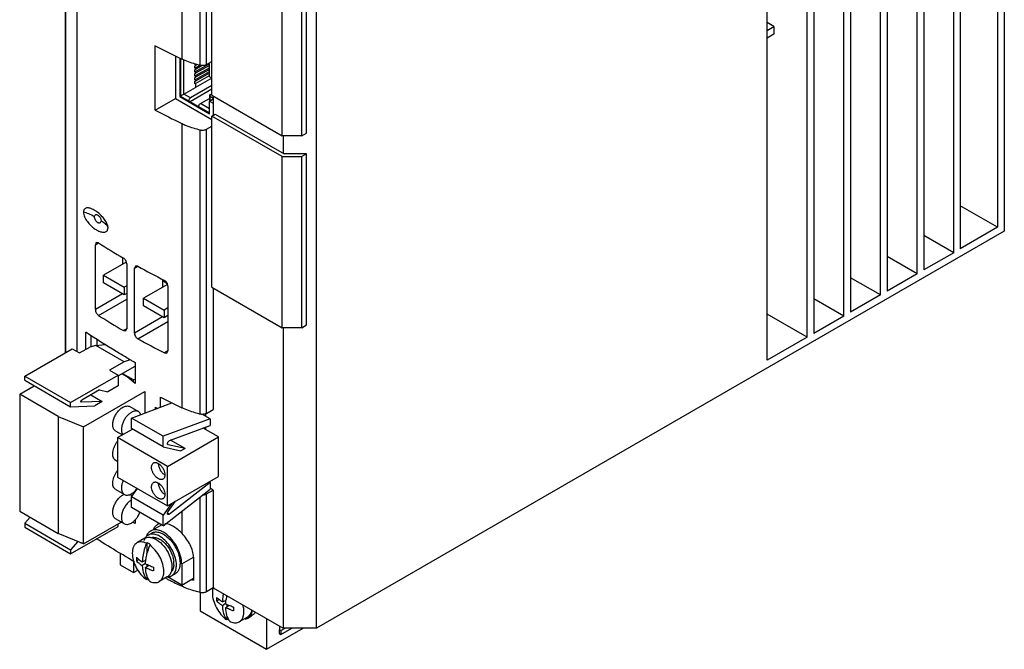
# Model space of a CAD drawing. Header units: millimetres. Extents: x 31 to 240, y 31 to 348.
# Tile 1 of 10: x 31 to 240, y 31 to 165. Entities that reach past the tile are written whole.
import ezdxf

# ---------------------------------------------------------------- set-up
doc = ezdxf.new("R2010")
doc.units = ezdxf.units.MM
doc.header["$LTSCALE"] = 24.648052
doc.layers.get('0').update_dxf_attribs({"linetype": 'CONTINUOUS'})
doc.layers.add('_1', color=7, linetype='CONTINUOUS')

msp = doc.modelspace()

# ---------------------------------------------------------------- linework, layer by layer
at = {"color": 7, "linetype": 'Continuous'}
for p, q in [((240.5, 307.4), (240.5, 119.6)), ((239.08, 304.95), (239.08, 120.42)), ((231.14, 300.36), (231.14, 115.84)), ((229.73, 115.02), (229.73, 299.55)), ((223.35, 295.87), (223.35, 111.34)), ((221.93, 110.52), (221.93, 295.05)), ((215.56, 291.37), (215.56, 106.84)), ((214.14, 106.02), (214.14, 290.55)), ((206.35, 101.52), (206.35, 286.05)), ((207.76, 286.87), (207.76, 102.34)), ((198.56, 97.02), (198.56, 281.55)), ((199.97, 282.37), (199.97, 97.84)), ((190.05, 92.11), (190.05, 276.64)), ((40.73, 93.73), (40.73, 247.37)), ((40.82, 93.78), (40.82, 247.19)), ((94.13, 35.1), (94.13, 222.89)), ((69.44, 154.88), (69.44, 200.69)), ((70.79, 155.04), (70.79, 200.85)), ((43.22, 93.98), (43.22, 198.97)), ((65.55, 156.21), (65.55, 186.09)), ((191.49, 163.16), (190.05, 163.99)), ((190.05, 162.33), (191.49, 163.16)), ((191.49, 161.53), (190.05, 160.7)), ((191.49, 163.16), (191.49, 161.53)), ((59.83, 145.36), (59.83, 159.08)), ((64.14, 156.89), (64.14, 147.83)), ((65.06, 156.44), (65.06, 148.25)), ((65.24, 156.36), (65.24, 148.35)), ((65.95, 148.76), (65.95, 156.04)), ((68.21, 155.21), (68.21, 155.1)), ((68.27, 155.13), (68.21, 155.1)), ((68.42, 153.55), (71.35, 155.19)), ((68.42, 155.15), (68.42, 154.88)), ((68.76, 155.06), (68.42, 154.88)), ((70.79, 155.04), (71.92, 155.69)), ((71.39, 155.13), (71.17, 155.26)), ((71.39, 152.44), (71.39, 155.13)), ((68.21, 154.75), (68.42, 154.88)), ((68.21, 154.75), (68.21, 154.26)), ((68.42, 154.39), (68.21, 154.26)), ((68.21, 153.92), (68.42, 154.04)), ((68.21, 153.92), (68.21, 153.43)), ((68.42, 153.55), (68.21, 153.43)), ((68.21, 153.09), (68.42, 153.21)), ((68.21, 153.09), (68.21, 152.6)), ((68.42, 154.39), (69.35, 154.91)), ((71.39, 154.87), (68.42, 153.21)), ((69.84, 154.84), (68.42, 154.04)), ((68.42, 154.39), (68.42, 154.04)), ((68.42, 152.72), (71.39, 154.38)), ((71.39, 154.03), (68.42, 152.38)), ((68.42, 153.55), (68.42, 153.21)), ((68.42, 151.89), (71.4, 153.55)), ((71.39, 153.2), (68.42, 151.55)), ((68.42, 152.72), (68.21, 152.6)), ((68.21, 152.26), (68.42, 152.38)), ((68.21, 152.26), (68.21, 151.77)), ((68.42, 151.89), (68.21, 151.77)), ((68.21, 151.42), (68.42, 151.55)), ((68.21, 151.42), (68.21, 150.93)), ((68.42, 151.06), (68.21, 150.93)), ((68.42, 152.72), (68.42, 152.38)), ((68.42, 151.06), (71.39, 152.71)), ((71.91, 152.14), (68.42, 150.19)), ((68.42, 151.89), (68.42, 151.55)), ((68.42, 151.06), (68.42, 150.19)), ((71.92, 152.13), (71.39, 152.44)), ((65.95, 148.76), (68.42, 150.19)), ((67.33, 147.97), (65.95, 148.76)), ((67.26, 147.19), (71.92, 149.88)), ((71.92, 150.62), (67.33, 147.97)), ((71.53, 148.64), (71.92, 148.86)), ((59.83, 145.36), (64.13, 147.85)), ((64.14, 147.83), (71.92, 143.34)), ((65.06, 148.25), (65.24, 148.35)), ((65.06, 148.25), (71.39, 144.6)), ((65.24, 148.35), (71.39, 144.8)), ((69.45, 146.74), (71.39, 147.86)), ((71.39, 145.62), (69.45, 146.74)), ((71.39, 148.44), (71.39, 147.29)), ((71.39, 147.29), (72.21, 147.76)), ((71.39, 144.6), (71.39, 147.29)), ((71.39, 147.29), (72.21, 146.82)), ((71.53, 147.37), (71.53, 148.23)), ((72.21, 147.84), (71.53, 148.23)), ((72.21, 148.35), (72.21, 144.26)), ((65.55, 81.99), (65.55, 142.49)), ((69.44, 80.66), (69.44, 141.16)), ((70.79, 141.32), (71.92, 141.98)), ((70.79, 80.82), (70.79, 141.32)), ((87.05, 139.89), (87.05, 136.18)), ((239.08, 120.42), (231.14, 125)), ((48.34, 121.83), (48.12, 121.36)), ((240.5, 119.6), (94.13, 35.1)), ((239.08, 120.42), (231.14, 115.84)), ((229.73, 115.02), (223.35, 118.7)), ((47.31, 117.17), (47.12, 116.71)), ((47.12, 116.71), (47.79, 117.1)), ((47.12, 102.92), (47.12, 116.71)), ((47.79, 117.1), (47.31, 117.17)), ((52.94, 112.56), (52.94, 113.96)), ((221.93, 110.52), (215.56, 114.2)), ((229.73, 115.02), (223.35, 111.34)), ((53.68, 112.99), (48.87, 110.21)), ((53.79, 112.64), (53.79, 98.84)), ((55.63, 112.17), (55.42, 111.71)), ((55.42, 111.71), (56.14, 112.13)), ((55.42, 97.91), (55.42, 111.71)), ((56.14, 112.13), (55.63, 112.17)), ((48.87, 110.21), (53.25, 107.68)), ((48.87, 108.58), (48.87, 110.21)), ((61.42, 109.09), (61.62, 109.21)), ((61.42, 109.09), (62.35, 108.55)), ((61.42, 109.09), (61.42, 107.66)), ((214.14, 106.02), (207.76, 109.7)), ((221.93, 110.52), (215.56, 106.84)), ((53.25, 106.05), (48.87, 108.58)), ((53.79, 107.99), (53.25, 107.68)), ((53.25, 107.68), (53.25, 106.05)), ((62.45, 108.26), (57.36, 105.32)), ((62.56, 107.91), (62.56, 94.11)), ((72.21, 107.52), (72.21, 81.64)), ((52.9, 106.25), (47.12, 102.92)), ((47.79, 101.67), (53.79, 105.13)), ((53.79, 106.36), (53.25, 106.05)), ((57.36, 105.32), (61.74, 102.78)), ((57.36, 103.68), (57.36, 105.32)), ((206.35, 101.52), (199.97, 105.2)), ((214.14, 106.02), (207.76, 102.34)), ((61.74, 101.15), (57.36, 103.68)), ((62.56, 103.26), (61.74, 102.78)), ((61.74, 102.78), (61.74, 101.15)), ((61.39, 101.36), (55.42, 97.91)), ((62.56, 101.62), (61.74, 101.15)), ((198.56, 97.02), (190.05, 101.93)), ((206.35, 101.52), (199.97, 97.84)), ((53.79, 98.84), (53.08, 98.44)), ((53.58, 98.39), (53.79, 98.84)), ((56.14, 96.69), (62.56, 100.4)), ((87.05, 99.06), (87.05, 35.1)), ((45.07, 94.44), (45.07, 98.1)), ((46.15, 97.39), (46.15, 95)), ((47.46, 96.54), (47.46, 95.28)), ((53.08, 98.44), (53.58, 98.39)), ((198.56, 97.02), (190.05, 92.11)), ((48.87, 95.65), (48.87, 95.44)), ((62.56, 94.11), (61.81, 93.68)), ((61.81, 93.68), (62.34, 93.65)), ((62.34, 93.65), (62.56, 94.11)), ((55.57, 91.67), (55.57, 87.21)), ((52.87, 89.31), (55.15, 88)), ((55.15, 88), (55.57, 88.09)), ((55.15, 88), (55.15, 87.56)), ((60.94, 82.11), (60.94, 84.28)), ((59.9, 81.72), (59.9, 82.13)), ((70.65, 80.18), (70.65, 80.77)), ((70.79, 80.82), (72.21, 81.64)), ((70.65, 77.34), (70.65, 77.93)), ((69.44, 42.69), (69.44, 63.08)), ((70.79, 63.67), (72.21, 64.49)), ((70.79, 42.85), (70.79, 63.67)), ((72.21, 64.49), (71.53, 64.88)), ((72.21, 64.49), (72.21, 43.67)), ((65.55, 55.24), (65.55, 60.04)), ((55.57, 58.17), (55.57, 57.37)), ((58.85, 55.78), (61.18, 57.13)), ((58.32, 54.9), (59.1, 55.35)), ((57.67, 54.23), (55.95, 53.24)), ((57.97, 53.19), (58.13, 53.28)), ((58.13, 50.99), (58.13, 53.28)), ((58.84, 52.87), (58.68, 52.78)), ((52.41, 51.04), (52.41, 48.57)), ((52.41, 48.57), (55.23, 46.94)), ((55.23, 49.41), (55.23, 46.94)), ((55.87, 49.43), (56.39, 49.73)), ((57.09, 49.23), (57.88, 49.59)), ((57.76, 48.88), (57.09, 48.42)), ((57.8, 48.01), (58.49, 48.49)), ((58.13, 48.24), (58.13, 48.66)), ((58.25, 48.6), (58.25, 48.32)), ((65.49, 48.77), (68, 50.22)), ((65.49, 48.77), (65.49, 44.28)), ((68, 50.22), (68, 45.33)), ((55.23, 46.94), (56.15, 47.46)), ((58.13, 45.57), (58.13, 46.23)), ((63.32, 46.24), (64.1, 46.69)), ((58.13, 45.57), (57.97, 45.48)), ((62.42, 46.01), (60.7, 45.02)), ((62.24, 45.66), (62.01, 45.77)), ((62.24, 45.65), (62.01, 45.77)), ((65.49, 44.28), (62.44, 46.04)), ((65.55, 44.02), (65.39, 44.1)), ((65.55, 44.02), (65.39, 44.09)), ((65.49, 44.28), (68, 45.73)), ((65.55, 44.02), (65.55, 44.28)), ((69.38, 42.69), (69.38, 38.77)), ((72.21, 43.67), (70.79, 42.85)), ((72.21, 43.67), (87.05, 35.1)), ((72.91, 40.89), (73.44, 41.2)), ((74.13, 40.7), (74.92, 41.06)), ((74.8, 40.35), (74.13, 39.89)), ((74.84, 39.48), (75.53, 39.96)), ((75.17, 39.71), (75.17, 40.12)), ((75.29, 39.79), (75.29, 40.07)), ((69.38, 38.77), (83.52, 30.61)), ((79.58, 37.26), (80.36, 37.71)), ((75.17, 37.04), (75.01, 36.94)), ((75.17, 37.04), (75.17, 37.69)), ((79.46, 37.47), (77.74, 36.48)), ((83.52, 37.14), (83.52, 30.61)), ((83.52, 30.61), (91.3, 35.1)), ((86.35, 34.77), (86.32, 34.75)), ((86.32, 34.75), (86.6, 34.6)), ((86.32, 33.94), (86.32, 34.75)), ((86.32, 33.94), (86.6, 33.78)), ((86.35, 34.77), (86.35, 35.5)), ((86.35, 33.79), (86.35, 33.95)), ((86.46, 33.86), (86.35, 33.79)), ((86.6, 34.6), (87.47, 35.1)), ((86.6, 33.78), (88.88, 35.1)), ((86.6, 34.6), (86.6, 33.78)), ((94.13, 35.1), (87.05, 35.1))]:
    msp.add_line(p, q, dxfattribs=at)
for centre, radius, start, end in [((144.96, 321.34), 183.24, 242.3159, 244.3172), ((144.14, 305.99), 181.41, 242.3058, 244.3273), ((133.28, 251.16), 159, 237.4736, 239.7082), ((141.67, 265.99), 176.04, 240.9304, 243.0195), ((132.35, 234.2), 157.21, 237.4609, 239.7209), ((140.81, 248.93), 174.19, 240.9193, 243.0306), ((145.36, 247.94), 184.15, 242.7154, 244.3154), ((142.31, 239.28), 177.45, 242.3279, 242.4953), ((74.49, 102.45), 22.37, 256.7128, 256.957), ((60.13, 53.88), 2.32, 144.8891, 150.8323), ((59.76, 54.2), 1.83, 120.0025, 123.4073), ((59.93, 53.9), 1.67, 113.0806, 120.016), ((61.66, 55.03), 2.51, 144.3515, 150.9434), ((58.47, 52.85), 1.6, 113.5861, 119.9974), ((72.19, 47.55), 14.49, 158.809, 164.4437), ((56, 48.81), 4.96, 54.9987, 58.2592), ((71.29, 47.8), 13.55, 164.769, 165.4909), ((71.43, 47.76), 13.7, 164.4723, 164.7698), ((137.08, 194.41), 166.52, 240.0015, 240.6111), ((64.16, 49.8), 8.3, 177.3535, 179.9856), ((63.64, 49.8), 7.77, 179.9849, 182.735), ((60.11, 53.39), 5.81, 223.0612, 228.0998), ((63.12, 58.95), 11.44, 242.2783, 245.2662), ((59.18, 48.81), 4.65, 3.0216, 6.6653), ((60.13, 48.83), 3.69, 354.855, 0.0574), ((59.67, 48.83), 4.16, 0.0264, 3.0114), ((62.54, 57.55), 10.66, 250.039, 252.1242), ((62.64, 57.86), 10.99, 252.1164, 252.7095), ((62.69, 58.01), 11.14, 252.7096, 253.3513), ((69.81, 47.7), 10.32, 177.8647, 179.986), ((69.01, 47.7), 9.52, 179.9845, 182.224), ((61.53, 47.49), 1.73, 315.2668, 319.4239), ((62.46, 47.74), 1.72, 285.9774, 292.3742), ((62.48, 47.69), 1.67, 292.4018, 300.0129), ((61.92, 47.32), 3.95, 210.9957, 214.87), ((60.18, 48.36), 3.62, 245.5142, 248.1956), ((144.45, 208.17), 182.13, 243.1672, 243.3882), ((62.41, 48.02), 2.02, 272.3718, 277.9567), ((62.43, 47.86), 1.85, 277.9405, 285.9357), ((145.96, 211.22), 185.53, 243.391, 244.2609), ((73.9, 64.59), 20.15, 251.6308, 252.9848), ((86.54, 39.65), 11.72, 168.415, 172.4589), ((81.21, 41.27), 8.3, 177.3535, 179.9856), ((80.68, 41.27), 7.77, 179.9849, 182.735), ((77.23, 44.93), 5.91, 223.104, 228.057), ((80.25, 50.61), 11.65, 242.3048, 245.2396), ((79.58, 49.02), 10.66, 250.039, 252.1242), ((79.68, 49.33), 10.99, 252.1164, 252.7095), ((79.73, 49.47), 11.14, 252.7096, 253.3513), ((86.85, 39.17), 10.32, 177.8647, 179.986), ((86.05, 39.17), 9.52, 179.9845, 182.224), ((78.57, 38.95), 1.73, 315.2668, 319.4239), ((78.96, 38.79), 3.95, 210.9957, 214.87), ((77.22, 39.83), 3.62, 245.5142, 248.1956), ((78.75, 38.71), 1.67, 292.4018, 300.0129), ((78.75, 38.71), 1.67, 300.0242, 303.1977)]:
    msp.add_arc(centre, radius, start, end, dxfattribs=at)
for points, knots in [([(69.44, 154.88), (69.09, 154.96), (67.76, 155.3), (66.47, 155.77), (65.55, 156.21)], [0, 0, 0, 0, 0.259771, 1, 1, 1, 1]), ([(70.79, 155.04), (70.6, 154.93), (70.14, 154.81), (69.67, 154.83), (69.44, 154.88)], [0, 0, 0, 0, 0.480409, 1, 1, 1, 1]), ([(65.24, 148.35), (65.29, 148.38), (65.52, 148.51), (65.76, 148.65), (65.95, 148.76)], [0, 0, 0, 0, 0.195221, 1, 1, 1, 1]), ([(67.33, 147.97), (67.22, 147.91), (67.06, 147.71), (66.97, 147.47), (66.97, 147.35)], [0, 0, 0, 0, 0.499996, 1, 1, 1, 1]), ([(69.09, 146.13), (69.09, 146.25), (69.18, 146.49), (69.34, 146.68), (69.45, 146.74)], [0, 0, 0, 0, 0.5, 1, 1, 1, 1]), ([(71.53, 148.64), (71.49, 148.62), (71.42, 148.56), (71.39, 148.47), (71.39, 148.44)], [0, 0, 0, 0, 0.550041, 1, 1, 1, 1]), ([(71.39, 148.44), (71.39, 148.4), (71.42, 148.31), (71.49, 148.25), (71.53, 148.23)], [0, 0, 0, 0, 0.449959, 1, 1, 1, 1]), ([(65.55, 142.49), (65.85, 142.35), (67.1, 141.8), (68.42, 141.4), (69.44, 141.16)], [0, 0, 0, 0, 0.239825, 1, 1, 1, 1]), ([(69.44, 141.16), (69.67, 141.11), (70.14, 141.09), (70.6, 141.21), (70.79, 141.32)], [0, 0, 0, 0, 0.51959, 1, 1, 1, 1]), ([(46.46, 124.3), (46.26, 124.39), (45.95, 124.51), (45.53, 124.57), (45.24, 124.55), (44.98, 124.47), (44.75, 124.3), (44.6, 124.01), (44.58, 123.78), (44.58, 123.66)], [0, 0, 0, 0, 0.272365, 0.395578, 0.510297, 0.61885, 0.727997, 0.850614, 1, 1, 1, 1]), ([(46.95, 122.66), (46.54, 122.88), (45.77, 123.25), (44.96, 123.56), (44.58, 123.66)], [0, 0, 0, 0, 0.54012, 1, 1, 1, 1]), ([(44.58, 123.66), (44.58, 123.49), (44.63, 123.13), (44.89, 122.43), (45.38, 121.63), (45.99, 120.94), (46.5, 120.47), (47, 120.08), (47.62, 119.7), (48.28, 119.45), (48.78, 119.37), (49.13, 119.39), (49.45, 119.5), (49.61, 119.66), (49.67, 119.75)], [0, 0, 0, 0, 0.069942, 0.147034, 0.302428, 0.448637, 0.517427, 0.58324, 0.705661, 0.815179, 0.86488, 0.911199, 0.955105, 1, 1, 1, 1]), ([(47.58, 123.62), (47.49, 123.69), (47.13, 123.95), (46.75, 124.17), (46.46, 124.3)], [0, 0, 0, 0, 0.264798, 1, 1, 1, 1]), ([(48.91, 122.3), (48.81, 122.43), (48.41, 122.91), (47.94, 123.34), (47.58, 123.62)], [0, 0, 0, 0, 0.263335, 1, 1, 1, 1]), ([(46.95, 122.66), (46.95, 122.75), (46.97, 122.92), (47.07, 123.07), (47.14, 123.11)], [0, 0, 0, 0, 0.566243, 1, 1, 1, 1]), ([(47.63, 121.4), (47.41, 121.51), (47.17, 121.83), (46.99, 122.29), (46.95, 122.54), (46.95, 122.66)], [0, 0, 0, 0, 0.492251, 0.758789, 1, 1, 1, 1]), ([(47.14, 123.11), (47.18, 123.13), (47.3, 123.16), (47.49, 123.11), (47.69, 123), (47.96, 122.76), (48.23, 122.38), (48.34, 122.01), (48.34, 121.83)], [0, 0, 0, 0, 0.080287, 0.176336, 0.294157, 0.430838, 0.727585, 1, 1, 1, 1]), ([(48.34, 121.83), (48.44, 121.77), (48.79, 121.52), (49.13, 121.26), (49.35, 121.05)], [0, 0, 0, 0, 0.273677, 1, 1, 1, 1]), ([(49.79, 120.55), (49.73, 120.87), (49.48, 121.49), (49.11, 122.04), (48.91, 122.3)], [0, 0, 0, 0, 0.494418, 1, 1, 1, 1]), ([(48.12, 121.36), (48.05, 121.32), (47.87, 121.29), (47.71, 121.35), (47.63, 121.4)], [0, 0, 0, 0, 0.461991, 1, 1, 1, 1]), ([(49.35, 121.05), (49.45, 120.96), (49.61, 120.8), (49.75, 120.62), (49.79, 120.54)], [0, 0, 0, 0, 0.58364, 1, 1, 1, 1]), ([(49.67, 119.75), (49.69, 119.79), (49.78, 119.95), (49.81, 120.14), (49.81, 120.28)], [0, 0, 0, 0, 0.223892, 1, 1, 1, 1]), ([(49.81, 120.28), (49.81, 120.31), (49.81, 120.4), (49.8, 120.49), (49.79, 120.55)], [0, 0, 0, 0, 0.240592, 1, 1, 1, 1]), ([(53.79, 112.64), (53.79, 112.89), (53.62, 113.36), (53.29, 113.75), (53.08, 113.87)], [0, 0, 0, 0, 0.500212, 1, 1, 1, 1]), ([(62.56, 107.91), (62.56, 108.15), (62.38, 108.63), (62.02, 109), (61.81, 109.11)], [0, 0, 0, 0, 0.495836, 1, 1, 1, 1]), ([(47.12, 102.92), (47.12, 102.67), (47.27, 102.19), (47.59, 101.8), (47.79, 101.67)], [0, 0, 0, 0, 0.503528, 1, 1, 1, 1]), ([(53.82, 92.66), (53.07, 93.1), (50.1, 94.84), (47.2, 96.67), (45.07, 98.1)], [0, 0, 0, 0, 0.253574, 1, 1, 1, 1]), ([(55.42, 97.91), (55.42, 97.67), (55.59, 97.19), (55.93, 96.81), (56.14, 96.69)], [0, 0, 0, 0, 0.498989, 1, 1, 1, 1]), ([(53.82, 92.66), (53.97, 92.58), (54.33, 92.37), (54.91, 92.03), (55.35, 91.79), (55.57, 91.67)], [0, 0, 0, 0, 0.249887, 0.623688, 1, 1, 1, 1]), ([(69.35, 80.68), (69.01, 80.76), (67.71, 81.1), (66.45, 81.56), (65.55, 81.99)], [0, 0, 0, 0, 0.25963, 1, 1, 1, 1]), ([(70.79, 80.82), (70.6, 80.71), (70.14, 80.59), (69.67, 80.61), (69.44, 80.66)], [0, 0, 0, 0, 0.480409, 1, 1, 1, 1]), ([(69.93, 63.46), (70.01, 63.46), (70.31, 63.48), (70.6, 63.57), (70.79, 63.67)], [0, 0, 0, 0, 0.26731, 1, 1, 1, 1]), ([(60.3, 57.11), (60.23, 57.07), (59.97, 56.91), (59.75, 56.68), (59.62, 56.49)], [0, 0, 0, 0, 0.247667, 1, 1, 1, 1]), ([(60.87, 57.34), (60.82, 57.33), (60.62, 57.27), (60.43, 57.19), (60.3, 57.11)], [0, 0, 0, 0, 0.254148, 1, 1, 1, 1]), ([(65.55, 55.24), (65.02, 55.81), (63.92, 56.75), (62.56, 57.31), (61.9, 57.39)], [0, 0, 0, 0, 0.542056, 1, 1, 1, 1]), ([(58.32, 54.9), (58.27, 54.87), (58.05, 54.73), (57.87, 54.53), (57.76, 54.37)], [0, 0, 0, 0, 0.245642, 1, 1, 1, 1]), ([(58.1, 55.01), (58.09, 54.98), (58.02, 54.86), (57.97, 54.74), (57.93, 54.64)], [0, 0, 0, 0, 0.244439, 1, 1, 1, 1]), ([(58.76, 55.72), (58.71, 55.69), (58.51, 55.55), (58.34, 55.36), (58.23, 55.21)], [0, 0, 0, 0, 0.245403, 1, 1, 1, 1]), ([(61.63, 54.08), (61.35, 54.31), (60.8, 54.71), (59.91, 55.09), (59.05, 55.18), (58.54, 55.02), (58.32, 54.9)], [0, 0, 0, 0, 0.300887, 0.565321, 0.794206, 1, 1, 1, 1]), ([(61.6, 55.51), (61.36, 55.65), (60.88, 55.88), (60.14, 56.06), (59.45, 56.04), (59.03, 55.89), (58.85, 55.78)], [0, 0, 0, 0, 0.289702, 0.549088, 0.782216, 1, 1, 1, 1]), ([(59.12, 54.41), (59.38, 54.47), (59.96, 54.44), (60.49, 54.22), (60.76, 54.07)], [0, 0, 0, 0, 0.45939, 1, 1, 1, 1]), ([(59.28, 55.44), (59.54, 55.55), (60.18, 55.64), (61.16, 55.37), (62.16, 54.78), (63.12, 53.89), (63.95, 52.78), (64.6, 51.54), (65.02, 50.26), (65.13, 49.39), (65.13, 48.98)], [0, 0, 0, 0, 0.08797, 0.18973, 0.308875, 0.443193, 0.586959, 0.732714, 0.872662, 1, 1, 1, 1]), ([(65.49, 48.77), (65.49, 49.41), (65.25, 50.76), (64.41, 52.64), (63.2, 54.31), (62.15, 55.19), (61.6, 55.51)], [0, 0, 0, 0, 0.237241, 0.500001, 0.76276, 1, 1, 1, 1]), ([(68, 50.22), (68, 51.12), (67.55, 52.5), (66.53, 54.1), (65.89, 54.87), (65.55, 55.24)], [0, 0, 0, 0, 0.471877, 0.733899, 1, 1, 1, 1]), ([(53.82, 50.2), (53.27, 50.52), (51.1, 51.79), (48.95, 53.11), (47.37, 54.13)], [0, 0, 0, 0, 0.252577, 1, 1, 1, 1]), ([(55.95, 53.24), (55.79, 53.15), (55.5, 52.91), (55.19, 52.4), (55, 51.77), (54.97, 51.31), (54.97, 51.07)], [0, 0, 0, 0, 0.217733, 0.450852, 0.710396, 1, 1, 1, 1]), ([(57.97, 53.19), (57.63, 53.35), (57.09, 53.5), (56.39, 53.44), (56.09, 53.32), (55.95, 53.24)], [0, 0, 0, 0, 0.539271, 0.775704, 1, 1, 1, 1]), ([(57.97, 53.19), (57.84, 52.86), (57.4, 51.58), (57.14, 50.23), (57.09, 49.23)], [0, 0, 0, 0, 0.26391, 1, 1, 1, 1]), ([(57.58, 54.07), (57.57, 54.04), (57.51, 53.92), (57.46, 53.79), (57.43, 53.69)], [0, 0, 0, 0, 0.243538, 1, 1, 1, 1]), ([(57.76, 54.37), (57.74, 54.35), (57.68, 54.25), (57.62, 54.15), (57.58, 54.07)], [0, 0, 0, 0, 0.245057, 1, 1, 1, 1]), ([(57.83, 54.31), (57.89, 54.34), (58.15, 54.44), (58.44, 54.46), (58.65, 54.45)], [0, 0, 0, 0, 0.24162, 1, 1, 1, 1]), ([(58.61, 53.03), (58.57, 53.05), (58.41, 53.15), (58.25, 53.23), (58.13, 53.28)], [0, 0, 0, 0, 0.25684, 1, 1, 1, 1]), ([(58.65, 54.45), (58.68, 54.45), (58.79, 54.44), (58.91, 54.43), (58.99, 54.41)], [0, 0, 0, 0, 0.244471, 1, 1, 1, 1]), ([(61.69, 47.19), (61.69, 47.7), (61.51, 48.78), (60.87, 50.32), (59.93, 51.71), (59.12, 52.48), (58.68, 52.78)], [0, 0, 0, 0, 0.234412, 0.493846, 0.75659, 1, 1, 1, 1]), ([(58.99, 54.41), (59.56, 54.3), (60.73, 53.66), (62.11, 52.15), (63.1, 50.26), (63.4, 48.85), (63.4, 48.18)], [0, 0, 0, 0, 0.215322, 0.476512, 0.751073, 1, 1, 1, 1]), ([(60.76, 54.07), (60.8, 54.05), (60.98, 53.95), (61.15, 53.83), (61.28, 53.74)], [0, 0, 0, 0, 0.24243, 1, 1, 1, 1]), ([(61.28, 53.74), (61.61, 53.48), (62.24, 52.88), (62.99, 51.8), (63.54, 50.6), (63.75, 49.76), (63.8, 49.35)], [0, 0, 0, 0, 0.241863, 0.500402, 0.758648, 1, 1, 1, 1]), ([(64.36, 48.53), (64.36, 49.02), (64.2, 50.05), (63.63, 51.54), (62.78, 52.93), (62.03, 53.73), (61.63, 54.08)], [0, 0, 0, 0, 0.231571, 0.487424, 0.749984, 1, 1, 1, 1]), ([(54.97, 51.07), (54.97, 50.56), (55.15, 49.48), (55.78, 47.94), (56.73, 46.55), (57.54, 45.78), (57.97, 45.48)], [0, 0, 0, 0, 0.234412, 0.493846, 0.75659, 1, 1, 1, 1]), ([(57.88, 49.72), (57.9, 49.85), (57.97, 50.34), (58.07, 50.83), (58.17, 51.2)], [0, 0, 0, 0, 0.244226, 1, 1, 1, 1]), ([(55.87, 50.18), (55.96, 50.1), (56.34, 49.75), (56.76, 49.44), (57.09, 49.23)], [0, 0, 0, 0, 0.236619, 1, 1, 1, 1]), ([(56.24, 49.07), (56.3, 49.01), (56.57, 48.78), (56.86, 48.57), (57.09, 48.42)], [0, 0, 0, 0, 0.243658, 1, 1, 1, 1]), ([(57.09, 48.42), (57.1, 48.32), (57.12, 47.95), (57.17, 47.57), (57.23, 47.3)], [0, 0, 0, 0, 0.258042, 1, 1, 1, 1]), ([(57.8, 48.82), (57.8, 48.9), (57.82, 49.2), (57.85, 49.5), (57.88, 49.72)], [0, 0, 0, 0, 0.245251, 1, 1, 1, 1]), ([(58.33, 48.56), (58.43, 48.52), (58.81, 48.35), (59.2, 48.19), (59.5, 48.09)], [0, 0, 0, 0, 0.244395, 1, 1, 1, 1]), ([(63.4, 48.18), (63.4, 48.05), (63.38, 47.55), (63.26, 47.06), (63.09, 46.74)], [0, 0, 0, 0, 0.273425, 1, 1, 1, 1]), ([(63.81, 48.5), (63.81, 48.46), (63.79, 48.29), (63.76, 48.12), (63.72, 48)], [0, 0, 0, 0, 0.258483, 1, 1, 1, 1]), ([(65.13, 48.98), (65.13, 48.72), (65.1, 48.24), (64.9, 47.58), (64.57, 47.04), (64.26, 46.78), (64.1, 46.69)], [0, 0, 0, 0, 0.289641, 0.549111, 0.782236, 1, 1, 1, 1]), ([(64.21, 47.45), (64.24, 47.53), (64.32, 47.89), (64.36, 48.25), (64.36, 48.53)], [0, 0, 0, 0, 0.235669, 1, 1, 1, 1]), ([(57.23, 47.3), (57.26, 47.13), (57.42, 46.49), (57.7, 45.87), (57.97, 45.48)], [0, 0, 0, 0, 0.267369, 1, 1, 1, 1]), ([(58.23, 45.9), (58.17, 46.06), (57.93, 46.74), (57.82, 47.46), (57.8, 48.01)], [0, 0, 0, 0, 0.233923, 1, 1, 1, 1]), ([(57.8, 48.01), (57.89, 47.97), (58.25, 47.79), (58.62, 47.64), (58.9, 47.53)], [0, 0, 0, 0, 0.244504, 1, 1, 1, 1]), ([(60.7, 45.02), (60.86, 45.11), (61.15, 45.35), (61.46, 45.86), (61.65, 46.49), (61.69, 46.95), (61.69, 47.19)], [0, 0, 0, 0, 0.217733, 0.450852, 0.710396, 1, 1, 1, 1]), ([(63.09, 46.74), (63.08, 46.7), (63, 46.57), (62.92, 46.45), (62.84, 46.36)], [0, 0, 0, 0, 0.257063, 1, 1, 1, 1]), ([(63.72, 48), (63.7, 47.91), (63.6, 47.59), (63.42, 47.29), (63.25, 47.12)], [0, 0, 0, 0, 0.269909, 1, 1, 1, 1]), ([(63.32, 46.24), (63.53, 46.36), (63.92, 46.72), (64.13, 47.2), (64.21, 47.45)], [0, 0, 0, 0, 0.474307, 1, 1, 1, 1]), ([(58.13, 45.57), (58.17, 45.55), (58.3, 45.45), (58.44, 45.37), (58.55, 45.31)], [0, 0, 0, 0, 0.255539, 1, 1, 1, 1]), ([(58.53, 45.29), (58.51, 45.34), (58.39, 45.54), (58.3, 45.74), (58.23, 45.9)], [0, 0, 0, 0, 0.244615, 1, 1, 1, 1]), ([(58.84, 45), (59.15, 44.87), (59.65, 44.75), (60.3, 44.83), (60.58, 44.94), (60.7, 45.02)], [0, 0, 0, 0, 0.535529, 0.773122, 1, 1, 1, 1]), ([(69.44, 42.69), (69.09, 42.77), (67.76, 43.12), (66.47, 43.59), (65.55, 44.02)], [0, 0, 0, 0, 0.259771, 1, 1, 1, 1]), ([(70.79, 42.85), (70.6, 42.74), (70.14, 42.62), (69.67, 42.64), (69.44, 42.69)], [0, 0, 0, 0, 0.480409, 1, 1, 1, 1]), ([(72.22, 43.76), (72.18, 43.67), (72.05, 43.28), (72.01, 42.85), (72.01, 42.54)], [0, 0, 0, 0, 0.23218, 1, 1, 1, 1]), ([(72.01, 42.54), (72.01, 42.02), (72.19, 40.95), (72.82, 39.41), (73.77, 38.02), (74.58, 37.25), (75.01, 36.94)], [0, 0, 0, 0, 0.234412, 0.493846, 0.75659, 1, 1, 1, 1]), ([(74.35, 42.42), (74.32, 42.27), (74.22, 41.7), (74.15, 41.13), (74.13, 40.7)], [0, 0, 0, 0, 0.258, 1, 1, 1, 1]), ([(74.13, 40.7), (74.02, 40.77), (73.59, 41.06), (73.19, 41.38), (72.91, 41.65)], [0, 0, 0, 0, 0.263619, 1, 1, 1, 1]), ([(74.13, 39.89), (74.06, 39.94), (73.76, 40.14), (73.48, 40.36), (73.28, 40.54)], [0, 0, 0, 0, 0.256566, 1, 1, 1, 1]), ([(74.13, 39.89), (74.14, 39.79), (74.16, 39.41), (74.21, 39.04), (74.27, 38.77)], [0, 0, 0, 0, 0.258042, 1, 1, 1, 1]), ([(74.84, 40.29), (74.84, 40.36), (74.86, 40.67), (74.89, 40.97), (74.92, 41.19)], [0, 0, 0, 0, 0.245251, 1, 1, 1, 1]), ([(76.54, 39.56), (76.44, 39.59), (76.04, 39.74), (75.66, 39.9), (75.38, 40.03)], [0, 0, 0, 0, 0.255456, 1, 1, 1, 1]), ([(78.73, 38.66), (78.73, 38.77), (78.71, 39.25), (78.62, 39.72), (78.53, 40.08)], [0, 0, 0, 0, 0.236414, 1, 1, 1, 1]), ([(74.27, 38.77), (74.3, 38.59), (74.46, 37.95), (74.74, 37.34), (75.01, 36.94)], [0, 0, 0, 0, 0.267369, 1, 1, 1, 1]), ([(75.27, 37.37), (75.21, 37.52), (74.97, 38.2), (74.87, 38.93), (74.84, 39.48)], [0, 0, 0, 0, 0.233923, 1, 1, 1, 1]), ([(75.94, 39), (75.85, 39.03), (75.47, 39.18), (75.11, 39.34), (74.84, 39.48)], [0, 0, 0, 0, 0.255514, 1, 1, 1, 1]), ([(77.74, 36.48), (77.9, 36.57), (78.19, 36.82), (78.5, 37.33), (78.69, 37.96), (78.73, 38.42), (78.73, 38.66)], [0, 0, 0, 0, 0.217733, 0.450852, 0.710396, 1, 1, 1, 1]), ([(79.66, 37.31), (79.9, 37.46), (80.32, 37.93), (80.5, 38.52), (80.56, 38.84)], [0, 0, 0, 0, 0.465659, 1, 1, 1, 1]), ([(80.38, 38.92), (80.36, 38.81), (80.26, 38.42), (80.07, 38.05), (79.88, 37.83)], [0, 0, 0, 0, 0.27169, 1, 1, 1, 1]), ([(81.09, 38.5), (81, 38.33), (80.8, 38.03), (80.51, 37.79), (80.36, 37.71)], [0, 0, 0, 0, 0.514776, 1, 1, 1, 1]), ([(75.17, 37.04), (75.21, 37.01), (75.34, 36.92), (75.48, 36.83), (75.59, 36.78)], [0, 0, 0, 0, 0.255539, 1, 1, 1, 1]), ([(75.58, 36.76), (75.55, 36.81), (75.43, 37), (75.34, 37.21), (75.27, 37.37)], [0, 0, 0, 0, 0.244615, 1, 1, 1, 1]), ([(75.88, 36.47), (76.2, 36.34), (76.69, 36.22), (77.34, 36.3), (77.62, 36.41), (77.74, 36.48)], [0, 0, 0, 0, 0.535529, 0.773122, 1, 1, 1, 1])]:
    msp.add_open_spline(points, degree=3, knots=knots, dxfattribs=at)
for points in [[(55.57, 57.37), (55.39, 57.47), (55.22, 57.57), (55.04, 57.67)], [(62.76, 46.27), (62.66, 46.17), (62.54, 46.08), (62.42, 46.01)], [(79.8, 37.74), (79.7, 37.64), (79.58, 37.55), (79.46, 37.47)], [(79.01, 37.05), (79.14, 37.07), (79.27, 37.11), (79.38, 37.16)]]:
    msp.add_open_spline(points, degree=3, dxfattribs=at)
at = {"layer": '_1', "color": 7, "linetype": 'Continuous'}
for p, q in [((71.92, 148.51), (71.92, 184.92)), ((86.85, 139.89), (86.85, 176.31)), ((91.07, 139.89), (91.07, 176.31)), ((92.07, 140.47), (92.07, 176.88)), ((71.92, 148.51), (86.85, 139.89)), ((71.92, 144.1), (72.63, 144.51)), ((71.92, 107.68), (71.92, 144.1)), ((86.85, 135.48), (71.92, 144.1)), ((72.63, 144.51), (87.27, 136.06)), ((91.07, 139.89), (92.07, 140.47)), ((91.07, 139.89), (86.85, 139.89)), ((86.85, 135.48), (91.07, 135.48)), ((86.85, 99.06), (86.85, 135.48)), ((92.07, 136.06), (87.27, 136.06)), ((92.07, 136.06), (91.07, 135.48)), ((91.07, 99.06), (91.07, 135.48)), ((92.07, 99.64), (92.07, 136.06)), ((71.92, 107.68), (86.85, 99.06)), ((91.07, 99.06), (86.85, 99.06)), ((91.07, 99.06), (92.07, 99.64)), ((32.08, 88.74), (42.19, 94.57)), ((42.19, 94.57), (43.74, 93.68)), ((43.74, 93.68), (45.94, 94.94)), ((47.19, 95.28), (45.94, 94.94)), ((47.19, 95.28), (49.15, 95.47)), ((53.22, 91.8), (47.19, 95.28)), ((54.53, 92.25), (53.22, 91.8)), ((53.22, 91.8), (50.11, 90)), ((51.95, 88.78), (55.57, 90.87)), ((32.08, 88.74), (41.84, 83.1)), ((32.08, 87.88), (32.08, 88.74)), ((41.84, 83.1), (51.95, 88.94)), ((50.11, 90), (51.95, 88.94)), ((51.95, 88.94), (51.95, 86.65)), ((53.86, 88.61), (52.76, 89.25)), ((55.57, 87.21), (53.86, 88.61)), ((31.02, 84.9), (34.13, 86.69)), ((32.08, 87.88), (41.84, 82.24)), ((51.95, 86.65), (49.76, 85.39)), ((39.22, 80.16), (31.02, 84.9)), ((31.02, 84.9), (31.02, 60)), ((47.99, 85.8), (44.23, 83.62)), ((44.61, 77.97), (57.65, 85.5)), ((46.18, 84.75), (48.58, 83.36)), ((47.99, 85.8), (49.76, 85.39)), ((57.65, 85.5), (57.65, 80.88)), ((41.84, 82.24), (41.84, 83.1)), ((41.84, 82.24), (46.99, 82.45)), ((44.15, 83.19), (44.07, 83.24)), ((44.15, 83.19), (44.1, 83.2)), ((48.58, 83.36), (44.15, 83.19)), ((48.58, 83.36), (46.99, 82.45)), ((54.44, 82.25), (56.28, 81.19)), ((54.83, 79.82), (63.42, 83.03)), ((39.22, 80.16), (44.61, 77.97)), ((39.22, 80.16), (39.22, 55.26)), ((61.55, 75.94), (54.83, 79.82)), ((54.83, 77.57), (54.83, 79.82)), ((71.53, 79.67), (61.55, 75.94)), ((71.53, 79.67), (69.9, 80.61)), ((71.53, 79.67), (71.53, 78.26)), ((44.61, 53.07), (44.61, 77.97)), ((61.55, 73.69), (54.83, 77.57)), ((62.88, 75.03), (71.53, 78.26)), ((73.32, 75.8), (70.03, 77.7)), ((51.44, 77.06), (52.86, 76.23)), ((51.86, 75.66), (55, 77.47)), ((62.47, 69.53), (51.86, 75.66)), ((51.86, 75.66), (51.86, 67.25)), ((61.55, 73.69), (61.55, 75.94)), ((62.47, 69.53), (73.32, 75.8)), ((73.32, 67.39), (73.32, 75.8)), ((61.55, 73.69), (65.33, 72.82)), ((62.62, 74.14), (62.55, 74.18)), ((62.62, 74.14), (62.57, 74.16)), ((66.19, 73.32), (62.62, 74.14)), ((66.19, 73.32), (63.09, 75.11)), ((66.19, 73.32), (65.33, 72.82)), ((51.44, 70.84), (51.86, 70.59)), ((62.47, 61.12), (62.47, 69.53)), ((51.86, 67.25), (62.47, 61.12)), ((62.47, 61.12), (73.32, 67.39)), ((71.53, 66.12), (62.88, 59.37)), ((71.33, 66.24), (71.53, 66.12)), ((71.53, 66.12), (71.53, 64.71)), ((51.44, 64.62), (53.28, 63.55)), ((54.48, 63.57), (54.99, 63.27)), ((54.83, 63.05), (56.1, 64.8)), ((61.55, 59.17), (54.83, 63.05)), ((54.83, 60.8), (54.83, 63.05)), ((61.55, 56.92), (71.53, 64.71)), ((61.55, 56.92), (54.83, 60.8)), ((63.31, 61.61), (61.55, 59.17)), ((62.62, 59.95), (64.17, 62.11)), ((31.02, 60), (39.22, 55.26)), ((32.08, 57.42), (33.23, 58.71)), ((61.55, 56.92), (61.55, 59.17)), ((62.88, 59.37), (62.48, 59.6)), ((32.08, 57.42), (41.84, 51.79)), ((32.08, 57.42), (32.08, 56.57)), ((32.08, 56.57), (41.84, 50.93)), ((41.84, 50.93), (51.95, 56.77)), ((44.61, 53.07), (52.64, 57.7)), ((51.44, 58.39), (53.28, 57.33)), ((51.95, 56.77), (51.95, 57.3)), ((44.61, 53.07), (39.22, 55.26)), ((43.42, 53.55), (41.84, 51.79)), ((44.23, 53.17), (44.05, 53.27)), ((44.1, 53.16), (44.05, 53.27)), ((44.23, 53.17), (44.1, 53.16)), ((44.28, 53.2), (44.23, 53.17)), ((41.84, 51.79), (41.84, 50.93))]:
    msp.add_line(p, q, dxfattribs=at)
for centre, radius, start, end in [((62.37, 70.18), 1.88, 180.0002, 180.2711), ((62.37, 66.03), 1.88, 180.0002, 180.2711), ((56.16, 59.99), 2.76, 118.6715, 120.0038)]:
    msp.add_arc(centre, radius, start, end, dxfattribs=at)
for points, knots in [([(44.05, 83.32), (44.05, 83.35), (44.06, 83.41), (44.1, 83.49), (44.15, 83.57), (44.2, 83.61), (44.23, 83.62)], [0, 0, 0, 0, 0.237245, 0.500002, 0.762758, 1, 1, 1, 1]), ([(44.1, 83.2), (44.08, 83.21), (44.05, 83.25), (44.05, 83.29), (44.05, 83.32)], [0, 0, 0, 0, 0.449229, 1, 1, 1, 1]), ([(51.44, 77.06), (51.36, 77.1), (51.22, 77.21), (51.05, 77.42), (50.93, 77.68), (50.82, 78.1), (50.8, 78.71), (50.96, 79.49), (51.28, 80.28), (51.73, 81.02), (52.28, 81.65), (52.72, 81.98), (52.94, 82.11)], [0, 0, 0, 0, 0.042859, 0.087488, 0.135322, 0.187288, 0.304552, 0.438222, 0.582568, 0.729722, 0.87131, 1, 1, 1, 1]), ([(52.94, 82.11), (53.07, 82.18), (53.33, 82.31), (53.73, 82.4), (54.11, 82.39), (54.34, 82.31), (54.44, 82.25)], [0, 0, 0, 0, 0.28979, 0.549057, 0.78223, 1, 1, 1, 1]), ([(54.78, 81.04), (54.58, 80.93), (54.19, 80.64), (53.68, 80.1), (53.25, 79.46), (52.92, 78.76), (52.7, 78.05), (52.64, 77.46), (52.67, 77.04), (52.74, 76.67), (52.85, 76.42), (52.96, 76.29)], [0, 0, 0, 0, 0.123541, 0.258819, 0.400372, 0.541773, 0.676623, 0.799505, 0.855413, 0.907356, 1, 1, 1, 1]), ([(56.28, 81.19), (56.18, 81.25), (55.95, 81.33), (55.57, 81.34), (55.17, 81.25), (54.91, 81.12), (54.78, 81.04)], [0, 0, 0, 0, 0.21777, 0.450942, 0.710211, 1, 1, 1, 1]), ([(56.77, 80.57), (56.72, 80.7), (56.59, 80.95), (56.39, 81.13), (56.28, 81.19)], [0, 0, 0, 0, 0.521032, 1, 1, 1, 1]), ([(51.44, 70.84), (51.38, 70.87), (51.27, 70.95), (51.08, 71.15), (50.9, 71.49), (50.81, 71.98), (50.82, 72.54), (50.93, 73.14), (51.15, 73.75), (51.45, 74.35), (51.71, 74.73), (51.85, 74.9)], [0, 0, 0, 0, 0.043732, 0.088558, 0.184819, 0.29415, 0.417795, 0.554162, 0.699787, 0.850093, 1, 1, 1, 1]), ([(62.47, 74.39), (62.47, 74.45), (62.5, 74.59), (62.59, 74.78), (62.72, 74.94), (62.83, 75.01), (62.88, 75.03)], [0, 0, 0, 0, 0.243138, 0.512101, 0.774324, 1, 1, 1, 1]), ([(62.57, 74.16), (62.56, 74.17), (62.52, 74.2), (62.49, 74.25), (62.47, 74.32), (62.47, 74.36), (62.47, 74.39)], [0, 0, 0, 0, 0.217846, 0.450955, 0.710271, 1, 1, 1, 1]), ([(59.07, 69.36), (59.07, 69.46), (59.09, 69.66), (59.17, 69.92), (59.3, 70.13), (59.42, 70.24), (59.49, 70.28)], [0, 0, 0, 0, 0.28979, 0.549058, 0.78223, 1, 1, 1, 1]), ([(61.49, 66.81), (61.44, 66.78), (61.33, 66.74), (61.15, 66.71), (60.96, 66.73), (60.68, 66.8), (60.32, 67), (59.92, 67.35), (59.58, 67.79), (59.3, 68.3), (59.12, 68.83), (59.07, 69.19), (59.07, 69.36)], [0, 0, 0, 0, 0.042859, 0.087489, 0.135323, 0.187289, 0.304552, 0.438222, 0.582567, 0.729721, 0.871309, 1, 1, 1, 1]), ([(59.49, 70.28), (59.54, 70.31), (59.65, 70.35), (59.83, 70.38), (60.02, 70.36), (60.3, 70.29), (60.66, 70.09), (61.05, 69.74), (61.4, 69.29), (61.68, 68.79), (61.85, 68.26), (61.9, 67.9), (61.9, 67.73)], [0, 0, 0, 0, 0.042859, 0.087489, 0.135323, 0.187289, 0.304552, 0.438222, 0.582567, 0.729721, 0.871309, 1, 1, 1, 1]), ([(60.49, 70.17), (60.49, 70.06), (60.51, 69.83), (60.62, 69.35), (60.88, 68.77), (61.26, 68.25), (61.61, 67.92), (61.81, 67.78), (61.9, 67.73)], [0, 0, 0, 0, 0.114462, 0.237861, 0.500309, 0.762593, 0.885791, 1, 1, 1, 1]), ([(51.44, 64.62), (51.38, 64.65), (51.27, 64.73), (51.08, 64.93), (50.9, 65.27), (50.81, 65.76), (50.82, 66.32), (50.93, 66.92), (51.15, 67.53), (51.45, 68.13), (51.71, 68.51), (51.85, 68.68)], [0, 0, 0, 0, 0.043732, 0.088558, 0.184819, 0.29415, 0.417795, 0.554162, 0.699787, 0.850093, 1, 1, 1, 1]), ([(61.9, 67.73), (61.9, 67.63), (61.89, 67.43), (61.81, 67.17), (61.68, 66.95), (61.55, 66.85), (61.49, 66.81)], [0, 0, 0, 0, 0.28979, 0.549058, 0.78223, 1, 1, 1, 1]), ([(53.04, 66.56), (52.9, 66.25), (52.74, 65.79), (52.65, 65.16), (52.65, 64.73), (52.71, 64.34), (52.84, 64.01), (53.02, 63.74), (53.19, 63.6), (53.28, 63.55)], [0, 0, 0, 0, 0.307296, 0.449236, 0.580402, 0.69982, 0.807853, 0.906589, 1, 1, 1, 1]), ([(59.07, 65.21), (59.07, 65.31), (59.09, 65.51), (59.17, 65.77), (59.3, 65.99), (59.42, 66.09), (59.49, 66.13)], [0, 0, 0, 0, 0.28979, 0.549058, 0.78223, 1, 1, 1, 1]), ([(61.49, 62.66), (61.44, 62.64), (61.33, 62.59), (61.15, 62.56), (60.96, 62.58), (60.68, 62.65), (60.32, 62.85), (59.92, 63.2), (59.58, 63.65), (59.3, 64.16), (59.12, 64.68), (59.07, 65.04), (59.07, 65.21)], [0, 0, 0, 0, 0.042859, 0.087489, 0.135323, 0.187289, 0.304552, 0.438222, 0.582567, 0.729721, 0.871309, 1, 1, 1, 1]), ([(59.49, 66.13), (59.54, 66.16), (59.65, 66.2), (59.83, 66.23), (60.02, 66.21), (60.3, 66.14), (60.66, 65.94), (61.05, 65.59), (61.4, 65.15), (61.68, 64.64), (61.85, 64.11), (61.9, 63.75), (61.9, 63.58)], [0, 0, 0, 0, 0.042859, 0.087489, 0.135323, 0.187289, 0.304552, 0.438222, 0.582567, 0.729721, 0.871309, 1, 1, 1, 1]), ([(60.49, 66.02), (60.49, 65.91), (60.51, 65.68), (60.62, 65.2), (60.88, 64.62), (61.26, 64.1), (61.61, 63.77), (61.81, 63.64), (61.9, 63.58)], [0, 0, 0, 0, 0.114462, 0.237861, 0.500309, 0.762593, 0.885791, 1, 1, 1, 1]), ([(51.44, 58.39), (51.36, 58.44), (51.22, 58.54), (51.05, 58.76), (50.93, 59.02), (50.82, 59.44), (50.8, 60.05), (50.96, 60.83), (51.28, 61.61), (51.73, 62.35), (52.28, 62.98), (52.72, 63.31), (52.94, 63.44)], [0, 0, 0, 0, 0.042859, 0.087488, 0.135322, 0.187288, 0.304552, 0.438222, 0.582568, 0.729722, 0.87131, 1, 1, 1, 1]), ([(52.94, 63.44), (52.96, 63.46), (53.06, 63.51), (53.16, 63.56), (53.24, 63.59)], [0, 0, 0, 0, 0.256852, 1, 1, 1, 1]), ([(53.28, 63.55), (53.37, 63.5), (53.6, 63.41), (53.98, 63.4), (54.38, 63.5), (54.64, 63.63), (54.78, 63.7)], [0, 0, 0, 0, 0.21777, 0.450942, 0.710211, 1, 1, 1, 1]), ([(54.78, 63.7), (55.01, 63.84), (55.46, 64.19), (55.83, 64.62), (56, 64.86)], [0, 0, 0, 0, 0.47574, 1, 1, 1, 1]), ([(61.9, 63.58), (61.9, 63.48), (61.89, 63.29), (61.81, 63.02), (61.68, 62.81), (61.55, 62.7), (61.49, 62.66)], [0, 0, 0, 0, 0.28979, 0.549058, 0.78223, 1, 1, 1, 1]), ([(54.78, 62.38), (54.55, 62.25), (54.12, 61.92), (53.57, 61.29), (53.12, 60.55), (52.8, 59.76), (52.64, 58.99), (52.65, 58.38), (52.77, 57.96), (52.89, 57.7), (53.06, 57.48), (53.2, 57.37), (53.28, 57.33)], [0, 0, 0, 0, 0.128688, 0.270274, 0.417427, 0.561775, 0.695448, 0.812712, 0.864677, 0.912512, 0.957141, 1, 1, 1, 1]), ([(54.78, 57.48), (54.97, 57.59), (55.36, 57.88), (55.86, 58.42), (56.29, 59.06), (56.52, 59.53), (56.61, 59.77)], [0, 0, 0, 0, 0.227991, 0.477558, 0.73879, 1, 1, 1, 1]), ([(62.47, 59.53), (62.47, 59.6), (62.5, 59.75), (62.57, 59.89), (62.62, 59.95)], [0, 0, 0, 0, 0.47566, 1, 1, 1, 1]), ([(62.57, 59.3), (62.56, 59.31), (62.52, 59.34), (62.49, 59.39), (62.47, 59.46), (62.47, 59.51), (62.47, 59.53)], [0, 0, 0, 0, 0.217763, 0.450889, 0.710376, 1, 1, 1, 1]), ([(62.88, 59.37), (62.86, 59.35), (62.8, 59.31), (62.72, 59.28), (62.64, 59.28), (62.59, 59.29), (62.57, 59.3)], [0, 0, 0, 0, 0.298534, 0.561772, 0.79144, 1, 1, 1, 1]), ([(53.28, 57.33), (53.37, 57.27), (53.6, 57.19), (53.98, 57.18), (54.38, 57.28), (54.64, 57.4), (54.78, 57.48)], [0, 0, 0, 0, 0.21777, 0.450942, 0.710211, 1, 1, 1, 1])]:
    msp.add_open_spline(points, degree=3, knots=knots, dxfattribs=at)
msp.add_open_spline([(44.05, 53.27), (44.05, 53.28), (44.05, 53.29), (44.05, 53.29)], degree=3, dxfattribs=at)

doc.saveas('drawing.dxf')
